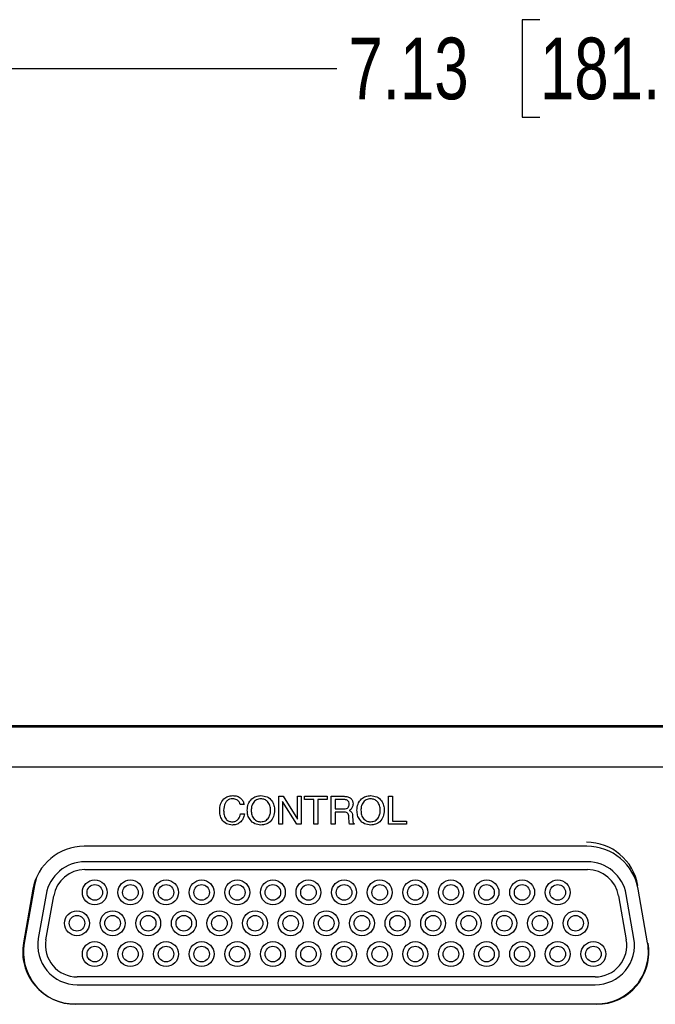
# Model space of a CAD drawing. Header units: inches. Extents: x 0.5 to 21.6, y 0.5 to 16.5.
# Tile 14 of 26: x 12.7 to 14.3, y 6 to 8.5. Entities that reach past the tile are written whole.
import ezdxf

# ---------------------------------------------------------------- set-up
doc = ezdxf.new("R2010")
doc.units = ezdxf.units.IN
doc.header["$MEASUREMENT"] = 0
doc.layers.add('2', color=179, linetype='Continuous')
doc.styles.add('SLDTEXTSTYLE1', font='TXT', dxfattribs={"width": 0.75})
doc.dimstyles.new('SLDDIMSTYLE1', dxfattribs={"dimtxt": 0.156, "dimasz": 0.18, "dimexe": 0, "dimexo": 0.0625, "dimgap": 0.039, "dimtad": 0, "dimtih": 1, "dimtoh": 1, "dimrnd": 1e-09, "dimzin": 12, "dimdsep": 46, "dimtxsty": 'SLDTEXTSTYLE1', "dimsah": 1, "dimcen": 0.09, "dimadec": 0, "dimazin": 3, "dimtfac": 1, "dimtdec": 3, "dimtofl": 0, "dimtmove": 0, "dimatfit": 3, "dimfxl": 1, "dimfrac": 2, "dimtolj": 1, "dimtzin": 12, "dimarcsym": 0})

# ---------------------------------------------------------------- blocks, each defined once
blk = doc.blocks.new('_D_1')
at = {"layer": '2'}
for p, q in [((10.5661, 6.2006), (10.5661, 8.4521)), ((14.0364, 8.4553), (13.9919, 8.4553)), ((13.9919, 8.4553), (13.9919, 8.2089)), ((14.5436, 8.4553), (14.588, 8.4553)), ((14.588, 8.4553), (14.588, 8.2089)), ((17.6951, 6.2006), (17.6951, 8.4521)), ((10.5661, 8.3321), (13.522, 8.3321)), ((17.6951, 8.3321), (14.662, 8.3321)), ((13.9919, 8.2089), (14.0364, 8.2089)), ((14.588, 8.2089), (14.5436, 8.2089))]:
    blk.add_line(p, q, dxfattribs=at)
for points in [[(10.5661, 8.3321), (10.7461, 8.3009), (10.7461, 8.3634)], [(17.6951, 8.3321), (17.5151, 8.3634), (17.5151, 8.3009)]]:
    blk.add_solid(points, dxfattribs=at)
at = {"layer": '2', "char_height": 0.156, "attachment_point": 1, "style": 'SLDTEXTSTYLE1'}
for s, insert in [('7.13', (13.5516, 8.41)), ('181.1', (14.0364, 8.41))]:
    blk.add_mtext(s, dxfattribs=dict(at, insert=insert))

msp = doc.modelspace()

# ---------------------------------------------------------------- linework, layer by layer
at = {"color": 7, "linetype": 'Continuous', "lineweight": 25}
for p, q in [((17.3827, 6.6656), (10.8337, 6.6656)), ((15.9597, 6.6686), (12.3198, 6.6686)), ((10.8037, 6.5656), (17.4057, 6.5656)), ((13.3755, 6.4199), (13.3755, 6.4907)), ((13.3755, 6.4907), (13.3868, 6.4907)), ((13.3846, 6.4778), (13.3846, 6.4199)), ((13.4214, 6.4199), (13.3846, 6.4778)), ((13.3868, 6.4907), (13.4227, 6.433)), ((13.4227, 6.4907), (13.4318, 6.4907)), ((13.4227, 6.433), (13.4227, 6.4907)), ((13.4318, 6.4907), (13.4318, 6.4199)), ((13.4408, 6.4907), (13.498, 6.4907)), ((13.4408, 6.4825), (13.4408, 6.4907)), ((13.4644, 6.4825), (13.4408, 6.4825)), ((13.4644, 6.4199), (13.4644, 6.4825)), ((13.498, 6.4825), (13.4744, 6.4825)), ((13.4744, 6.4825), (13.4744, 6.4199)), ((13.498, 6.4907), (13.498, 6.4825)), ((13.508, 6.4907), (13.5406, 6.4907)), ((13.508, 6.4199), (13.508, 6.4907)), ((13.5402, 6.4825), (13.518, 6.4825)), ((13.518, 6.4825), (13.518, 6.4589)), ((13.6532, 6.4907), (13.6632, 6.4907)), ((13.6532, 6.4199), (13.6532, 6.4907)), ((13.6632, 6.4907), (13.6632, 6.4281)), ((13.2875, 6.4698), (13.2775, 6.4698)), ((13.518, 6.4589), (13.5409, 6.4589)), ((13.554, 6.4549), (13.5555, 6.4541)), ((13.2784, 6.4462), (13.2884, 6.4462)), ((13.5398, 6.4508), (13.518, 6.4508)), ((13.518, 6.4508), (13.518, 6.4199)), ((13.5531, 6.4327), (13.5529, 6.4384)), ((13.5622, 6.4416), (13.5626, 6.4287)), ((13.6632, 6.4281), (13.6986, 6.4281)), ((13.6986, 6.4281), (13.6986, 6.4199)), ((13.3846, 6.4199), (13.3755, 6.4199)), ((13.4318, 6.4199), (13.4214, 6.4199)), ((13.4744, 6.4199), (13.4644, 6.4199)), ((13.518, 6.4199), (13.508, 6.4199)), ((13.5662, 6.4199), (13.5545, 6.4199)), ((13.5662, 6.4217), (13.5662, 6.4199)), ((13.6986, 6.4199), (13.6532, 6.4199)), ((14.1553, 6.3645), (12.8829, 6.3645)), ((14.1566, 6.325), (12.8847, 6.325)), ((12.8847, 6.3053), (14.1566, 6.3053)), ((12.7624, 6.2863), (12.7569, 6.2654)), ((12.7529, 6.2554), (12.7291, 6.1204)), ((12.7569, 6.2654), (12.7312, 6.1194)), ((14.3091, 6.1204), (14.2853, 6.2554)), ((12.7862, 6.2424), (12.7666, 6.1314)), ((12.786, 6.128), (12.8056, 6.239)), ((14.2356, 6.239), (14.2552, 6.128)), ((14.2746, 6.1314), (14.255, 6.2424)), ((14.1761, 6.0337), (12.8651, 6.0337)), ((12.8651, 6.014), (14.1761, 6.014)), ((12.8591, 5.9655), (14.1791, 5.9655))]:
    msp.add_line(p, q, dxfattribs=at)
for centre, radius in [((12.9096, 6.2475), 0.0315), ((12.9998, 6.2475), 0.0315), ((13.0899, 6.2475), 0.0315), ((13.1801, 6.2475), 0.0315), ((13.2702, 6.2475), 0.0315), ((13.3604, 6.2475), 0.0315), ((13.4505, 6.2475), 0.0315), ((13.5407, 6.2475), 0.0315), ((13.6309, 6.2475), 0.0315), ((13.721, 6.2475), 0.0315), ((13.8112, 6.2475), 0.0315), ((13.9013, 6.2475), 0.0315), ((13.9915, 6.2475), 0.0315), ((14.0816, 6.2475), 0.0315), ((12.9096, 6.2475), 0.0197), ((12.9998, 6.2475), 0.0197), ((13.0899, 6.2475), 0.0197), ((13.1801, 6.2475), 0.0197), ((13.2702, 6.2475), 0.0197), ((13.3604, 6.2475), 0.0197), ((13.4505, 6.2475), 0.0197), ((13.5407, 6.2475), 0.0197), ((13.6309, 6.2475), 0.0197), ((13.721, 6.2475), 0.0197), ((13.8112, 6.2475), 0.0197), ((13.9013, 6.2475), 0.0197), ((13.9915, 6.2475), 0.0197), ((14.0816, 6.2475), 0.0197), ((12.8645, 6.1695), 0.0315), ((12.8645, 6.1695), 0.0197), ((12.9547, 6.1695), 0.0315), ((12.9547, 6.1695), 0.0197), ((13.0448, 6.1695), 0.0315), ((13.0448, 6.1695), 0.0197), ((13.135, 6.1695), 0.0315), ((13.135, 6.1695), 0.0197), ((13.2251, 6.1695), 0.0315), ((13.2251, 6.1695), 0.0197), ((13.3153, 6.1695), 0.0315), ((13.3153, 6.1695), 0.0197), ((13.4055, 6.1695), 0.0315), ((13.4055, 6.1695), 0.0197), ((13.4956, 6.1695), 0.0315), ((13.4956, 6.1695), 0.0197), ((13.5858, 6.1695), 0.0315), ((13.5858, 6.1695), 0.0197), ((13.6759, 6.1695), 0.0315), ((13.6759, 6.1695), 0.0197), ((13.7661, 6.1695), 0.0315), ((13.7661, 6.1695), 0.0197), ((13.8562, 6.1695), 0.0315), ((13.8562, 6.1695), 0.0197), ((13.9464, 6.1695), 0.0315), ((13.9464, 6.1695), 0.0197), ((14.0366, 6.1695), 0.0315), ((14.0366, 6.1695), 0.0197), ((14.1267, 6.1695), 0.0315), ((14.1267, 6.1695), 0.0197), ((12.9096, 6.0916), 0.0315), ((12.9096, 6.0916), 0.0197), ((12.9998, 6.0916), 0.0315), ((12.9998, 6.0916), 0.0197), ((13.0899, 6.0916), 0.0315), ((13.0899, 6.0916), 0.0197), ((13.1801, 6.0916), 0.0315), ((13.1801, 6.0916), 0.0197), ((13.2702, 6.0916), 0.0315), ((13.2702, 6.0916), 0.0197), ((13.3604, 6.0916), 0.0315), ((13.3604, 6.0916), 0.0197), ((13.4505, 6.0916), 0.0315), ((13.4505, 6.0916), 0.0197), ((13.5407, 6.0916), 0.0315), ((13.5407, 6.0916), 0.0197), ((13.6309, 6.0916), 0.0315), ((13.6309, 6.0916), 0.0197), ((13.721, 6.0916), 0.0315), ((13.721, 6.0916), 0.0197), ((13.8112, 6.0916), 0.0315), ((13.8112, 6.0916), 0.0197), ((13.9013, 6.0916), 0.0315), ((13.9013, 6.0916), 0.0197), ((13.9915, 6.0916), 0.0315), ((13.9915, 6.0916), 0.0197), ((14.0816, 6.0916), 0.0315), ((14.0816, 6.0916), 0.0197), ((14.1718, 6.0916), 0.0315), ((14.1718, 6.0916), 0.0197)]:
    msp.add_circle(centre, radius, dxfattribs=at)
for centre, radius, start, end in [((12.8829, 6.2325), 0.132, 90, 170), ((14.1543, 6.2425), 0.132, 10, 90), ((14.1553, 6.2325), 0.132, 10, 90), ((12.8847, 6.225), 0.1, 90, 170), ((12.8847, 6.225), 0.0803, 90, 170), ((14.1566, 6.225), 0.1, 10, 90), ((14.1566, 6.225), 0.0803, 10, 90), ((12.8651, 6.114), 0.1, 170, 270), ((12.8651, 6.114), 0.0803, 170, 270), ((14.1761, 6.114), 0.1, 270, 10), ((14.1761, 6.114), 0.0803, 270, 10), ((12.8591, 6.0975), 0.132, 170, 270), ((12.8612, 6.0965), 0.132, 170, 270), ((14.1791, 6.0975), 0.132, 270, 10), ((14.1801, 6.0965), 0.132, 270, 10)]:
    msp.add_arc(centre, radius, start, end, dxfattribs=at)
for points, knots in [([(13.2258, 6.4552), (13.2261, 6.4605), (13.2268, 6.471), (13.2347, 6.484), (13.2464, 6.4915), (13.2546, 6.4922), (13.2588, 6.4925)], [0, 0, 0, 0, 0.2806026, 0.5598129, 0.7796129, 1, 1, 1, 1]), ([(13.2583, 6.4843), (13.2557, 6.4841), (13.2505, 6.4837), (13.2439, 6.4793), (13.237, 6.4702), (13.2363, 6.4614), (13.2358, 6.4552)], [0, 0, 0, 0, 0.187134, 0.373944, 0.5612, 1, 1, 1, 1]), ([(13.2775, 6.4698), (13.2768, 6.4722), (13.2755, 6.477), (13.2686, 6.4833), (13.2622, 6.4839), (13.2583, 6.4843)], [0, 0, 0, 0, 0.280746, 0.560919, 1, 1, 1, 1]), ([(13.2588, 6.4925), (13.2626, 6.4922), (13.2701, 6.4917), (13.2795, 6.4864), (13.2855, 6.4785), (13.2868, 6.4727), (13.2875, 6.4698)], [0, 0, 0, 0, 0.280432, 0.559809, 0.779684, 1, 1, 1, 1]), ([(13.2956, 6.4553), (13.2961, 6.4606), (13.2969, 6.4713), (13.3055, 6.4841), (13.3175, 6.4915), (13.3259, 6.4922), (13.3301, 6.4925)], [0, 0, 0, 0, 0.280353, 0.559666, 0.779607, 1, 1, 1, 1]), ([(13.3301, 6.4843), (13.3261, 6.4838), (13.3181, 6.4828), (13.31, 6.4743), (13.3061, 6.4647), (13.3058, 6.4584), (13.3056, 6.4553)], [0, 0, 0, 0, 0.279016, 0.55818, 0.778868, 1, 1, 1, 1]), ([(13.3301, 6.4925), (13.3355, 6.4919), (13.3462, 6.4908), (13.3579, 6.4804), (13.3639, 6.4679), (13.3644, 6.4595), (13.3646, 6.4553)], [0, 0, 0, 0, 0.279658, 0.55872, 0.779102, 1, 1, 1, 1]), ([(13.3546, 6.4553), (13.3544, 6.4593), (13.3538, 6.4673), (13.3481, 6.4772), (13.3396, 6.4835), (13.3333, 6.484), (13.3301, 6.4843)], [0, 0, 0, 0, 0.280661, 0.560163, 0.779911, 1, 1, 1, 1]), ([(13.5534, 6.4709), (13.5533, 6.4728), (13.5531, 6.4766), (13.5494, 6.4809), (13.5447, 6.4823), (13.5417, 6.4825), (13.5402, 6.4825)], [0, 0, 0, 0, 0.28068, 0.557794, 0.778469, 1, 1, 1, 1]), ([(13.5406, 6.4907), (13.5437, 6.4905), (13.55, 6.4902), (13.5583, 6.4862), (13.5628, 6.4791), (13.5632, 6.4741), (13.5633, 6.4716)], [0, 0, 0, 0, 0.2810687, 0.5601287, 0.7795013, 1, 1, 1, 1]), ([(13.5733, 6.4553), (13.5737, 6.4606), (13.5746, 6.4713), (13.5832, 6.4841), (13.5952, 6.4915), (13.6036, 6.4922), (13.6078, 6.4925)], [0, 0, 0, 0, 0.280353, 0.559666, 0.779607, 1, 1, 1, 1]), ([(13.6078, 6.4843), (13.6038, 6.4838), (13.5957, 6.4828), (13.5877, 6.4743), (13.5838, 6.4647), (13.5835, 6.4584), (13.5833, 6.4553)], [0, 0, 0, 0, 0.279016, 0.55818, 0.778868, 1, 1, 1, 1]), ([(13.6078, 6.4925), (13.6132, 6.4919), (13.6239, 6.4908), (13.6356, 6.4804), (13.6415, 6.4679), (13.642, 6.4595), (13.6423, 6.4553)], [0, 0, 0, 0, 0.279658, 0.55872, 0.779102, 1, 1, 1, 1]), ([(13.6323, 6.4553), (13.632, 6.4593), (13.6315, 6.4673), (13.6258, 6.4772), (13.6172, 6.4835), (13.6109, 6.484), (13.6078, 6.4843)], [0, 0, 0, 0, 0.280661, 0.560163, 0.779911, 1, 1, 1, 1]), ([(13.2577, 6.4181), (13.2525, 6.4187), (13.2421, 6.4198), (13.2313, 6.4306), (13.2264, 6.4431), (13.226, 6.4512), (13.2258, 6.4552)], [0, 0, 0, 0, 0.279343, 0.558231, 0.778861, 1, 1, 1, 1]), ([(13.2358, 6.4552), (13.2359, 6.4514), (13.2363, 6.4436), (13.2405, 6.4333), (13.2488, 6.427), (13.2549, 6.4265), (13.258, 6.4263)], [0, 0, 0, 0, 0.281224, 0.560727, 0.779864, 1, 1, 1, 1]), ([(13.3301, 6.4181), (13.3247, 6.4186), (13.314, 6.4198), (13.3024, 6.4302), (13.2964, 6.4427), (13.2959, 6.4511), (13.2956, 6.4553)], [0, 0, 0, 0, 0.279637, 0.558726, 0.779096, 1, 1, 1, 1]), ([(13.3056, 6.4553), (13.3059, 6.4513), (13.3064, 6.4433), (13.3121, 6.4334), (13.3207, 6.4271), (13.327, 6.4265), (13.3301, 6.4263)], [0, 0, 0, 0, 0.280664, 0.560173, 0.779931, 1, 1, 1, 1]), ([(13.3301, 6.4263), (13.3341, 6.4268), (13.3422, 6.4278), (13.3503, 6.4363), (13.3541, 6.4459), (13.3545, 6.4521), (13.3546, 6.4553)], [0, 0, 0, 0, 0.279036, 0.558219, 0.778874, 1, 1, 1, 1]), ([(13.3646, 6.4553), (13.3642, 6.4499), (13.3634, 6.4392), (13.3547, 6.4264), (13.3427, 6.4191), (13.3343, 6.4184), (13.3301, 6.4181)], [0, 0, 0, 0, 0.28034, 0.559619, 0.77956, 1, 1, 1, 1]), ([(13.5409, 6.4589), (13.5428, 6.459), (13.5465, 6.4592), (13.5513, 6.4619), (13.5532, 6.4665), (13.5533, 6.4694), (13.5534, 6.4709)], [0, 0, 0, 0, 0.28117, 0.558857, 0.778824, 1, 1, 1, 1]), ([(13.5573, 6.4572), (13.5567, 6.4567), (13.5556, 6.4559), (13.5545, 6.4552), (13.554, 6.4549)], [0, 0, 0, 0, 0.559865, 1, 1, 1, 1]), ([(13.5555, 6.4541), (13.5567, 6.4533), (13.559, 6.4517), (13.5616, 6.4474), (13.562, 6.4438), (13.5622, 6.4416)], [0, 0, 0, 0, 0.2802071, 0.5603581, 1, 1, 1, 1]), ([(13.5633, 6.4716), (13.5631, 6.4685), (13.5626, 6.463), (13.5589, 6.459), (13.5573, 6.4572)], [0, 0, 0, 0, 0.5599213, 1, 1, 1, 1]), ([(13.6078, 6.4181), (13.6024, 6.4186), (13.5917, 6.4198), (13.58, 6.4302), (13.5741, 6.4427), (13.5736, 6.4511), (13.5733, 6.4553)], [0, 0, 0, 0, 0.279637, 0.558726, 0.779096, 1, 1, 1, 1]), ([(13.5833, 6.4553), (13.5836, 6.4513), (13.5841, 6.4433), (13.5898, 6.4334), (13.5983, 6.4271), (13.6046, 6.4265), (13.6078, 6.4263)], [0, 0, 0, 0, 0.280664, 0.560173, 0.779931, 1, 1, 1, 1]), ([(13.6078, 6.4263), (13.6118, 6.4268), (13.6198, 6.4278), (13.6279, 6.4363), (13.6318, 6.4459), (13.6321, 6.4521), (13.6323, 6.4553)], [0, 0, 0, 0, 0.279036, 0.558219, 0.778874, 1, 1, 1, 1]), ([(13.6423, 6.4553), (13.6419, 6.4499), (13.641, 6.4392), (13.6324, 6.4264), (13.6204, 6.4191), (13.612, 6.4184), (13.6078, 6.4181)], [0, 0, 0, 0, 0.28034, 0.559619, 0.77956, 1, 1, 1, 1]), ([(13.2884, 6.4462), (13.2875, 6.442), (13.2857, 6.4336), (13.2778, 6.424), (13.2678, 6.4188), (13.2611, 6.4183), (13.2577, 6.4181)], [0, 0, 0, 0, 0.280262, 0.5595438, 0.7795706, 1, 1, 1, 1]), ([(13.258, 6.4263), (13.261, 6.4266), (13.2668, 6.4272), (13.2752, 6.4344), (13.2772, 6.4417), (13.2784, 6.4462)], [0, 0, 0, 0, 0.280258, 0.560175, 1, 1, 1, 1]), ([(13.5529, 6.4384), (13.5528, 6.4403), (13.5525, 6.4442), (13.5493, 6.449), (13.5444, 6.4506), (13.5414, 6.4507), (13.5398, 6.4508)], [0, 0, 0, 0, 0.281191, 0.558148, 0.778587, 1, 1, 1, 1]), ([(13.5545, 6.4199), (13.5541, 6.4223), (13.5534, 6.4265), (13.5532, 6.4308), (13.5531, 6.4327)], [0, 0, 0, 0, 0.559572, 1, 1, 1, 1]), ([(13.5626, 6.4287), (13.5626, 6.4271), (13.5626, 6.4248), (13.5645, 6.4226), (13.5656, 6.422), (13.5662, 6.4217)], [0, 0, 0, 0, 0.5594146, 0.7792928, 1, 1, 1, 1])]:
    msp.add_open_spline(points, degree=3, knots=knots, dxfattribs=at)

# ---------------------------------------------------------------- dimensions: what is measured, and where the dimension line sits
at = {"layer": '2'}
dim = msp.add_linear_dim(base=(17.6951, 8.3321), p1=(10.5661, 6.1406), p2=(17.6951, 6.1406), dimstyle='SLDDIMSTYLE1', dxfattribs=at)
dim.commit()
dim.dimension.update_dxf_attribs({"geometry": '_D_1', "text_midpoint": (14.092, 8.3321), "dimtype": 160})

doc.saveas('drawing.dxf')
